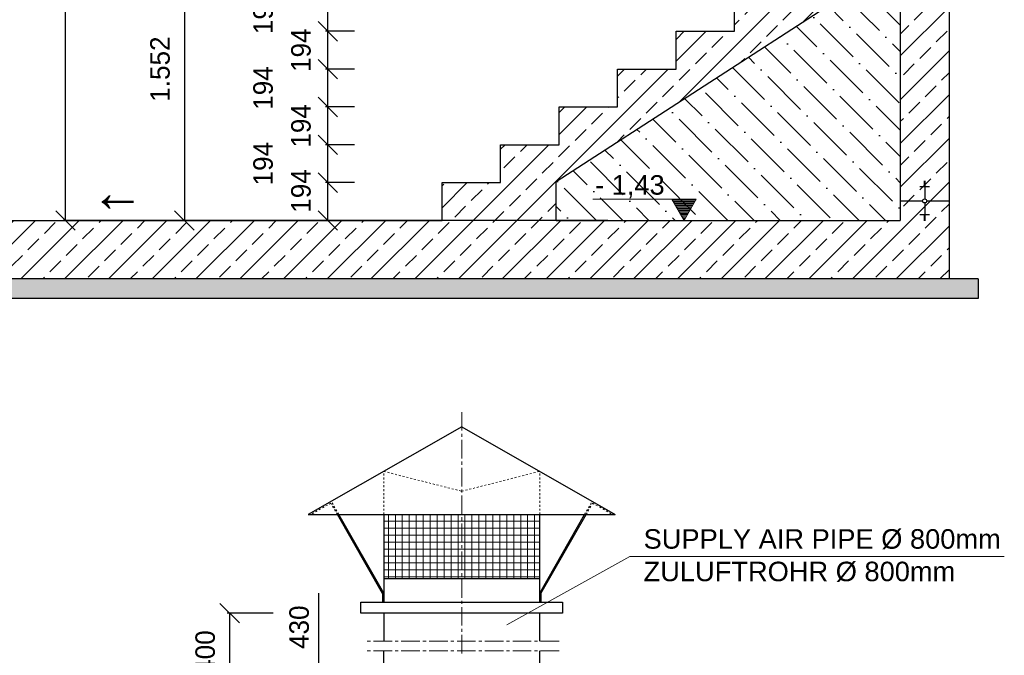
# Model space of a CAD drawing. Header units: millimetres. Extents: x -2065 to 128713, y -54195 to 32418.
# Tile 6 of 61: x 7433 to 12483, y -39808 to -36549. Entities that reach past the tile are written whole.
import ezdxf

# ---------------------------------------------------------------- set-up
doc = ezdxf.new("R2010")
doc.units = ezdxf.units.MM
doc.linetypes.add('JIS_02_1.0', pattern=[2, 1, -1])
doc.linetypes.add('MITTE2', pattern=[28.575, 19.05, -3.175, 3.175, -3.175])
doc.layers.add('Bemaßung', color=7, linetype='Continuous', lineweight=9)
doc.layers.add('Beschriftung', color=7, linetype='Continuous')
doc.layers.add('POL_Bema', color=7, linetype='Continuous')
doc.styles.add('LBB3.5M1000', font='isocp.shx', dxfattribs={"height": 3.5})
doc.dimstyles.new('DIN', dxfattribs={"dimtxt": 2.5, "dimasz": 2.5, "dimexe": 1.25, "dimexo": 0.625, "dimtad": 1, "dimtih": 1, "dimdec": 4, "dimdsep": 46, "dimlunit": 6, "dimtxsty": 'Standard', "dimcen": 2.5, "dimadec": 0, "dimazin": 0, "dimtfac": 1, "dimtdec": 4, "dimtmove": 0, "dimatfit": 3, "dimfxl": 0, "dimtvp": 1, "dimtolj": 1, "dimtzin": 0, "dimarcsym": 0})

# ---------------------------------------------------------------- blocks, each defined once
blk = doc.blocks.new('_Oblique')
at = {"layer": 'POL_Bema', "color": 0, "lineweight": -2}
blk.add_line((-0.5, -0.5), (0.5, 0.5), dxfattribs=at)
blk = doc.blocks.new('*D5')
at = {"layer": 'Bemaßung', "color": 0, "lineweight": -2, "transparency": 16777216}
for p, q in [((8732.6, -39592.5), (8497.4, -39592.5)), ((8509.9, -40469.2), (8509.9, -39592.5)), ((9096.7, -40469.2), (8497.4, -40469.2))]:
    blk.add_line(p, q, dxfattribs=at)
at = {"layer": 'DEFPOINTS', "color": 0, "transparency": 16777216}
for p in [(8509.9, -39592.5), (9182.6, -39592.5), (9546.7, -40469.2)]:
    blk.add_point(p, dxfattribs=at)
at = {"layer": 'Bemaßung', "color": 0, "lineweight": -2, "transparency": 16777216, "xscale": 100, "yscale": 100, "zscale": 100}
for p, rotation in [((8509.9, -39592.5), 90), ((8509.9, -40469.2), 270)]:
    blk.add_blockref('_Oblique', p, dxfattribs=dict(at, rotation=rotation))
at = {"layer": 'Bemaßung', "color": 0, "transparency": 16777216, "insert": (8384.7, -39828.9), "char_height": 100, "attachment_point": 5, "rotation": 90}
blk.add_mtext('\\A1;1400', dxfattribs=at)
blk = doc.blocks.new('*D7')
at = {"layer": 'Bemaßung', "color": 0, "lineweight": -2, "transparency": 16777216}
for p, q in [((8966.6, -39939.2), (8966.6, -39489.2)), ((9093.5, -39939.2), (8954.1, -39939.2)), ((8966.6, -40369.2), (8966.6, -39939.2)), ((9100, -40369.2), (8954.1, -40369.2))]:
    blk.add_line(p, q, dxfattribs=at)
at = {"layer": 'DEFPOINTS', "color": 0, "transparency": 16777216}
for p in [(9293.5, -39939.2), (8966.6, -40369.2), (9300, -40369.2)]:
    blk.add_point(p, dxfattribs=at)
at = {"layer": 'Bemaßung', "color": 0, "lineweight": -2, "transparency": 16777216, "xscale": 100, "yscale": 100, "zscale": 100}
for p, rotation in [((8966.6, -39939.2), 90), ((8966.6, -40369.2), 270)]:
    blk.add_blockref('_Oblique', p, dxfattribs=dict(at, rotation=rotation))
at = {"layer": 'Bemaßung', "color": 0, "transparency": 16777216, "insert": (8866.6, -39664.2), "char_height": 100, "attachment_point": 5, "rotation": 90}
blk.add_mtext('\\A1;430', dxfattribs=at)
blk = doc.blocks.new('*D8')
at = {"layer": 'Bemaßung', "color": 0, "lineweight": -2, "transparency": 16777216}
for p, q in [((11699.8, -34978), (11699.8, -34770)), ((12199.8, -34782.5), (11699.8, -34782.5)), ((12199.8, -34978), (12199.8, -34770))]:
    blk.add_line(p, q, dxfattribs=at)
at = {"layer": 'DEFPOINTS', "color": 0, "transparency": 16777216}
for p in [(11699.8, -34782.5), (11699.8, -37578), (12199.8, -37578)]:
    blk.add_point(p, dxfattribs=at)
at = {"layer": 'Bemaßung', "color": 0, "lineweight": -2, "transparency": 16777216, "xscale": 100, "yscale": 100, "zscale": 100, "rotation": 180}
blk.add_blockref('_Oblique', (11699.8, -34782.5), dxfattribs=at)
at = {"layer": 'Bemaßung', "color": 0, "lineweight": -2, "transparency": 16777216, "xscale": 100, "yscale": 100, "zscale": 100}
blk.add_blockref('_Oblique', (12199.8, -34782.5), dxfattribs=at)
at = {"layer": 'Bemaßung', "color": 0, "transparency": 16777216, "insert": (11949.8, -34645), "char_height": 100, "attachment_point": 5}
blk.add_mtext('\\A1;500', dxfattribs=at)
blk = doc.blocks.new('*D9')
at = {"layer": 'Bemaßung', "color": 0, "lineweight": -2, "transparency": 16777216}
for p, q in [((11399.8, -34978), (11399.8, -34770)), ((11399.8, -34782.5), (11699.8, -34782.5)), ((11699.8, -34978), (11699.8, -34770))]:
    blk.add_line(p, q, dxfattribs=at)
at = {"layer": 'DEFPOINTS', "color": 0, "transparency": 16777216}
for p in [(11699.8, -34782.5), (11399.8, -37578), (11699.8, -37578)]:
    blk.add_point(p, dxfattribs=at)
at = {"layer": 'Bemaßung', "color": 0, "lineweight": -2, "transparency": 16777216, "xscale": 100, "yscale": 100, "zscale": 100, "rotation": 180}
blk.add_blockref('_Oblique', (11399.8, -34782.5), dxfattribs=at)
at = {"layer": 'Bemaßung', "color": 0, "lineweight": -2, "transparency": 16777216, "xscale": 100, "yscale": 100, "zscale": 100}
blk.add_blockref('_Oblique', (11699.8, -34782.5), dxfattribs=at)
at = {"layer": 'Bemaßung', "color": 0, "transparency": 16777216, "insert": (11549.8, -34645), "char_height": 100, "attachment_point": 5}
blk.add_mtext('\\A1;300', dxfattribs=at)
blk = doc.blocks.new('*D10')
at = {"layer": 'Bemaßung', "color": 0, "lineweight": -2, "transparency": 16777216}
for p, q in [((11099.8, -34978), (11099.8, -34770)), ((11099.8, -34782.5), (11399.8, -34782.5)), ((11399.8, -34978), (11399.8, -34770))]:
    blk.add_line(p, q, dxfattribs=at)
at = {"layer": 'DEFPOINTS', "color": 0, "transparency": 16777216}
for p in [(11399.8, -34782.5), (11099.8, -37578), (11399.8, -37578)]:
    blk.add_point(p, dxfattribs=at)
at = {"layer": 'Bemaßung', "color": 0, "lineweight": -2, "transparency": 16777216, "xscale": 100, "yscale": 100, "zscale": 100, "rotation": 180}
blk.add_blockref('_Oblique', (11099.8, -34782.5), dxfattribs=at)
at = {"layer": 'Bemaßung', "color": 0, "lineweight": -2, "transparency": 16777216, "xscale": 100, "yscale": 100, "zscale": 100}
blk.add_blockref('_Oblique', (11399.8, -34782.5), dxfattribs=at)
at = {"layer": 'Bemaßung', "color": 0, "transparency": 16777216, "insert": (11249.8, -34645), "char_height": 100, "attachment_point": 5}
blk.add_mtext('\\A1;300', dxfattribs=at)
blk = doc.blocks.new('*D11')
at = {"layer": 'Bemaßung', "color": 0, "lineweight": -2, "transparency": 16777216}
for p, q in [((10799.8, -34978), (10799.8, -34770)), ((10799.8, -34782.5), (11099.8, -34782.5)), ((11099.8, -34978), (11099.8, -34770))]:
    blk.add_line(p, q, dxfattribs=at)
at = {"layer": 'DEFPOINTS', "color": 0, "transparency": 16777216}
for p in [(11099.8, -34782.5), (10799.8, -37578), (11099.8, -37578)]:
    blk.add_point(p, dxfattribs=at)
at = {"layer": 'Bemaßung', "color": 0, "lineweight": -2, "transparency": 16777216, "xscale": 100, "yscale": 100, "zscale": 100, "rotation": 180}
blk.add_blockref('_Oblique', (10799.8, -34782.5), dxfattribs=at)
at = {"layer": 'Bemaßung', "color": 0, "lineweight": -2, "transparency": 16777216, "xscale": 100, "yscale": 100, "zscale": 100}
blk.add_blockref('_Oblique', (11099.8, -34782.5), dxfattribs=at)
at = {"layer": 'Bemaßung', "color": 0, "transparency": 16777216, "insert": (10949.8, -34645), "char_height": 100, "attachment_point": 5}
blk.add_mtext('\\A1;300', dxfattribs=at)
blk = doc.blocks.new('*D12')
at = {"layer": 'Bemaßung', "color": 0, "lineweight": -2, "transparency": 16777216}
for p, q in [((10499.8, -34978), (10499.8, -34770)), ((10499.8, -34782.5), (10799.8, -34782.5)), ((10799.8, -34978), (10799.8, -34770))]:
    blk.add_line(p, q, dxfattribs=at)
at = {"layer": 'DEFPOINTS', "color": 0, "transparency": 16777216}
for p in [(10799.8, -34782.5), (10499.8, -37578), (10799.8, -37578)]:
    blk.add_point(p, dxfattribs=at)
at = {"layer": 'Bemaßung', "color": 0, "lineweight": -2, "transparency": 16777216, "xscale": 100, "yscale": 100, "zscale": 100, "rotation": 180}
blk.add_blockref('_Oblique', (10499.8, -34782.5), dxfattribs=at)
at = {"layer": 'Bemaßung', "color": 0, "lineweight": -2, "transparency": 16777216, "xscale": 100, "yscale": 100, "zscale": 100}
blk.add_blockref('_Oblique', (10799.8, -34782.5), dxfattribs=at)
at = {"layer": 'Bemaßung', "color": 0, "transparency": 16777216, "insert": (10649.8, -34645), "char_height": 100, "attachment_point": 5}
blk.add_mtext('\\A1;300', dxfattribs=at)
blk = doc.blocks.new('*D13')
at = {"layer": 'Bemaßung', "color": 0, "lineweight": -2, "transparency": 16777216}
for p, q in [((10199.8, -34978), (10199.8, -34770)), ((10199.8, -34782.5), (10499.8, -34782.5)), ((10499.8, -34978), (10499.8, -34770))]:
    blk.add_line(p, q, dxfattribs=at)
at = {"layer": 'DEFPOINTS', "color": 0, "transparency": 16777216}
for p in [(10499.8, -34782.5), (10199.8, -37578), (10499.8, -37578)]:
    blk.add_point(p, dxfattribs=at)
at = {"layer": 'Bemaßung', "color": 0, "lineweight": -2, "transparency": 16777216, "xscale": 100, "yscale": 100, "zscale": 100, "rotation": 180}
blk.add_blockref('_Oblique', (10199.8, -34782.5), dxfattribs=at)
at = {"layer": 'Bemaßung', "color": 0, "lineweight": -2, "transparency": 16777216, "xscale": 100, "yscale": 100, "zscale": 100}
blk.add_blockref('_Oblique', (10499.8, -34782.5), dxfattribs=at)
at = {"layer": 'Bemaßung', "color": 0, "transparency": 16777216, "insert": (10349.8, -34645), "char_height": 100, "attachment_point": 5}
blk.add_mtext('\\A1;300', dxfattribs=at)
blk = doc.blocks.new('*D14')
at = {"layer": 'Bemaßung', "color": 0, "lineweight": -2, "transparency": 16777216}
for p, q in [((9899.8, -34978), (9899.8, -34770)), ((9899.8, -34782.5), (10199.8, -34782.5)), ((10199.8, -34978), (10199.8, -34770))]:
    blk.add_line(p, q, dxfattribs=at)
at = {"layer": 'DEFPOINTS', "color": 0, "transparency": 16777216}
for p in [(10199.8, -34782.5), (9899.8, -37578), (10199.8, -37578)]:
    blk.add_point(p, dxfattribs=at)
at = {"layer": 'Bemaßung', "color": 0, "lineweight": -2, "transparency": 16777216, "xscale": 100, "yscale": 100, "zscale": 100, "rotation": 180}
blk.add_blockref('_Oblique', (9899.8, -34782.5), dxfattribs=at)
at = {"layer": 'Bemaßung', "color": 0, "lineweight": -2, "transparency": 16777216, "xscale": 100, "yscale": 100, "zscale": 100}
blk.add_blockref('_Oblique', (10199.8, -34782.5), dxfattribs=at)
at = {"layer": 'Bemaßung', "color": 0, "transparency": 16777216, "insert": (10049.8, -34645), "char_height": 100, "attachment_point": 5}
blk.add_mtext('\\A1;300', dxfattribs=at)
blk = doc.blocks.new('*D15')
at = {"layer": 'Bemaßung', "color": 0, "lineweight": -2, "transparency": 16777216}
for p, q in [((9599.8, -34978), (9599.8, -34770)), ((9599.8, -34782.5), (9899.8, -34782.5)), ((9899.8, -34978), (9899.8, -34770))]:
    blk.add_line(p, q, dxfattribs=at)
at = {"layer": 'DEFPOINTS', "color": 0, "transparency": 16777216}
for p in [(9899.8, -34782.5), (9599.8, -37578), (9899.8, -37578)]:
    blk.add_point(p, dxfattribs=at)
at = {"layer": 'Bemaßung', "color": 0, "lineweight": -2, "transparency": 16777216, "xscale": 100, "yscale": 100, "zscale": 100, "rotation": 180}
blk.add_blockref('_Oblique', (9599.8, -34782.5), dxfattribs=at)
at = {"layer": 'Bemaßung', "color": 0, "lineweight": -2, "transparency": 16777216, "xscale": 100, "yscale": 100, "zscale": 100}
blk.add_blockref('_Oblique', (9899.8, -34782.5), dxfattribs=at)
at = {"layer": 'Bemaßung', "color": 0, "transparency": 16777216, "insert": (9749.8, -34645), "char_height": 100, "attachment_point": 5}
blk.add_mtext('\\A1;300', dxfattribs=at)
blk = doc.blocks.new('*D16')
at = {"layer": 'Bemaßung', "color": 0, "lineweight": -2, "transparency": 16777216}
for p, q in [((9149.8, -37384), (9001, -37384)), ((9013.5, -37578), (9013.5, -37384)), ((9149.8, -37578), (9001, -37578))]:
    blk.add_line(p, q, dxfattribs=at)
at = {"layer": 'DEFPOINTS', "color": 0, "transparency": 16777216}
for p in [(9013.5, -37384), (11949.8, -37384), (11949.8, -37578)]:
    blk.add_point(p, dxfattribs=at)
at = {"layer": 'Bemaßung', "color": 0, "lineweight": -2, "transparency": 16777216, "xscale": 100, "yscale": 100, "zscale": 100}
for p, rotation in [((9013.5, -37384), 90), ((9013.5, -37578), 270)]:
    blk.add_blockref('_Oblique', p, dxfattribs=dict(at, rotation=rotation))
at = {"layer": 'Bemaßung', "color": 0, "transparency": 16777216, "insert": (8876, -37427), "char_height": 100, "attachment_point": 5, "rotation": 90}
blk.add_mtext('\\A1;194', dxfattribs=at)
blk = doc.blocks.new('*D17')
at = {"layer": 'Bemaßung', "color": 0, "lineweight": -2, "transparency": 16777216}
for p, q in [((9149.8, -37190), (9001, -37190)), ((9013.5, -37384), (9013.5, -37190)), ((9149.8, -37384), (9001, -37384))]:
    blk.add_line(p, q, dxfattribs=at)
at = {"layer": 'DEFPOINTS', "color": 0, "transparency": 16777216}
for p in [(9013.5, -37190), (11949.8, -37190), (11949.8, -37384)]:
    blk.add_point(p, dxfattribs=at)
at = {"layer": 'Bemaßung', "color": 0, "lineweight": -2, "transparency": 16777216, "xscale": 100, "yscale": 100, "zscale": 100}
for p, rotation in [((9013.5, -37190), 90), ((9013.5, -37384), 270)]:
    blk.add_blockref('_Oblique', p, dxfattribs=dict(at, rotation=rotation))
at = {"layer": 'Bemaßung', "color": 0, "transparency": 16777216, "insert": (8681.8, -37287), "char_height": 100, "attachment_point": 5, "rotation": 90}
blk.add_mtext('\\A1;194', dxfattribs=at)
blk = doc.blocks.new('*D18')
at = {"layer": 'Bemaßung', "color": 0, "lineweight": -2, "transparency": 16777216}
for p, q in [((9149.8, -36996), (9001, -36996)), ((9013.5, -37190), (9013.5, -36996)), ((9149.8, -37190), (9001, -37190))]:
    blk.add_line(p, q, dxfattribs=at)
at = {"layer": 'DEFPOINTS', "color": 0, "transparency": 16777216}
for p in [(9013.5, -36996), (11949.8, -36996), (11949.8, -37190)]:
    blk.add_point(p, dxfattribs=at)
at = {"layer": 'Bemaßung', "color": 0, "lineweight": -2, "transparency": 16777216, "xscale": 100, "yscale": 100, "zscale": 100}
for p, rotation in [((9013.5, -36996), 90), ((9013.5, -37190), 270)]:
    blk.add_blockref('_Oblique', p, dxfattribs=dict(at, rotation=rotation))
at = {"layer": 'Bemaßung', "color": 0, "transparency": 16777216, "insert": (8876, -37093), "char_height": 100, "attachment_point": 5, "rotation": 90}
blk.add_mtext('\\A1;194', dxfattribs=at)
blk = doc.blocks.new('*D19')
at = {"layer": 'Bemaßung', "color": 0, "lineweight": -2, "transparency": 16777216}
for p, q in [((9149.8, -36802), (9001, -36802)), ((9013.5, -36996), (9013.5, -36802)), ((9149.8, -36996), (9001, -36996))]:
    blk.add_line(p, q, dxfattribs=at)
at = {"layer": 'DEFPOINTS', "color": 0, "transparency": 16777216}
for p in [(9013.5, -36802), (11949.8, -36802), (11949.8, -36996)]:
    blk.add_point(p, dxfattribs=at)
at = {"layer": 'Bemaßung', "color": 0, "lineweight": -2, "transparency": 16777216, "xscale": 100, "yscale": 100, "zscale": 100}
for p, rotation in [((9013.5, -36802), 90), ((9013.5, -36996), 270)]:
    blk.add_blockref('_Oblique', p, dxfattribs=dict(at, rotation=rotation))
at = {"layer": 'Bemaßung', "color": 0, "transparency": 16777216, "insert": (8681.8, -36899), "char_height": 100, "attachment_point": 5, "rotation": 90}
blk.add_mtext('\\A1;194', dxfattribs=at)
blk = doc.blocks.new('*D20')
at = {"layer": 'Bemaßung', "color": 0, "lineweight": -2, "transparency": 16777216}
for p, q in [((9149.8, -36608), (9001, -36608)), ((9013.5, -36802), (9013.5, -36608)), ((9149.8, -36802), (9001, -36802))]:
    blk.add_line(p, q, dxfattribs=at)
at = {"layer": 'DEFPOINTS', "color": 0, "transparency": 16777216}
for p in [(9013.5, -36608), (11949.8, -36608), (11949.8, -36802)]:
    blk.add_point(p, dxfattribs=at)
at = {"layer": 'Bemaßung', "color": 0, "lineweight": -2, "transparency": 16777216, "xscale": 100, "yscale": 100, "zscale": 100}
for p, rotation in [((9013.5, -36608), 90), ((9013.5, -36802), 270)]:
    blk.add_blockref('_Oblique', p, dxfattribs=dict(at, rotation=rotation))
at = {"layer": 'Bemaßung', "color": 0, "transparency": 16777216, "insert": (8876, -36705), "char_height": 100, "attachment_point": 5, "rotation": 90}
blk.add_mtext('\\A1;194', dxfattribs=at)
blk = doc.blocks.new('*D21')
at = {"layer": 'Bemaßung', "color": 0, "lineweight": -2, "transparency": 16777216}
for p, q in [((9149.8, -36414), (9001, -36414)), ((9013.5, -36608), (9013.5, -36414)), ((9149.8, -36608), (9001, -36608))]:
    blk.add_line(p, q, dxfattribs=at)
at = {"layer": 'DEFPOINTS', "color": 0, "transparency": 16777216}
for p in [(9013.5, -36414), (11949.8, -36414), (11949.8, -36608)]:
    blk.add_point(p, dxfattribs=at)
at = {"layer": 'Bemaßung', "color": 0, "lineweight": -2, "transparency": 16777216, "xscale": 100, "yscale": 100, "zscale": 100}
for p, rotation in [((9013.5, -36414), 90), ((9013.5, -36608), 270)]:
    blk.add_blockref('_Oblique', p, dxfattribs=dict(at, rotation=rotation))
at = {"layer": 'Bemaßung', "color": 0, "transparency": 16777216, "insert": (8681.8, -36511), "char_height": 100, "attachment_point": 5, "rotation": 90}
blk.add_mtext('\\A1;194', dxfattribs=at)
blk = doc.blocks.new('*D111')
at = {"layer": 'Bemaßung', "color": 0, "lineweight": -2, "transparency": 16777216}
for p, q in [((10449.9, -33176), (7655.4, -33176)), ((7667.9, -37578), (7667.9, -33176)), ((10450.4, -37578), (7655.4, -37578))]:
    blk.add_line(p, q, dxfattribs=at)
at = {"layer": 'DEFPOINTS', "color": 0, "transparency": 16777216}
for p in [(7667.9, -33176), (11949.9, -33176), (11950.4, -37578)]:
    blk.add_point(p, dxfattribs=at)
at = {"layer": 'Bemaßung', "color": 0, "lineweight": -2, "transparency": 16777216, "xscale": 100, "yscale": 100, "zscale": 100}
for p, rotation in [((7667.9, -33176), 90), ((7667.9, -37578), 270)]:
    blk.add_blockref('_Oblique', p, dxfattribs=dict(at, rotation=rotation))
at = {"layer": 'Bemaßung', "color": 0, "transparency": 16777216, "insert": (7536.3, -35351), "char_height": 100, "attachment_point": 5, "rotation": 90}
blk.add_mtext('\\A1;4.400', dxfattribs=at)
blk = doc.blocks.new('*D113')
at = {"layer": 'Bemaßung', "color": 0, "lineweight": -2, "transparency": 16777216}
for p, q in [((8399.8, -36026), (8265.2, -36026)), ((8277.7, -36026), (8277.7, -37578)), ((8399.8, -37578), (8265.2, -37578))]:
    blk.add_line(p, q, dxfattribs=at)
at = {"layer": 'DEFPOINTS', "color": 0, "transparency": 16777216}
for p in [(11699.8, -36026), (8277.7, -37578), (11699.8, -37578)]:
    blk.add_point(p, dxfattribs=at)
at = {"layer": 'Bemaßung', "color": 0, "lineweight": -2, "transparency": 16777216, "xscale": 100, "yscale": 100, "zscale": 100}
for p, rotation in [((8277.7, -36026), 90), ((8277.7, -37578), 270)]:
    blk.add_blockref('_Oblique', p, dxfattribs=dict(at, rotation=rotation))
at = {"layer": 'Bemaßung', "color": 0, "transparency": 16777216, "insert": (8153, -36802), "char_height": 100, "attachment_point": 5, "rotation": 90}
blk.add_mtext('\\A1;1.552', dxfattribs=at)

msp = doc.modelspace()

# ---------------------------------------------------------------- hatches: boundary and pattern name
at = {"lineweight": 5}
h = msp.add_hatch(dxfattribs=at)
h.set_pattern_fill('ANSI33', color=256, scale=25)
h.set_pattern_definition([(45, (6100, -35624.6), (-112.2532, 112.2532), []), (45, (6212.25, -35624.6), (-112.2532, 112.2532), [79.375, -39.6875])])
h.paths.add_polyline_path([(12140.21873, -33181.66349), (12010.16477, -33177.76187), (12009.86504, -33187.75288), (11969.88303, -33186.55342), (11949.89202, -33205.95369), (11949.79319, -33695.95369), (11969.79319, -33715.95369), (12119.79319, -33715.95369), (12119.79319, -33710.95369), (12159.79319, -33710.95369), (12164.79319, -33705.95369), (12164.79319, -33650.95369), (12149.79319, -33650.95369), (12149.79319, -33645.95369), (12189.79319, -33645.95369), (12194.79319, -33640.95369), (12194.79319, -33585.95369), (12200, -33585.95369), (12199.89202, -33213.45369), (12179.90102, -33192.85396), (12139.919, -33191.6545)], flags=17)
h.paths.add_polyline_path([(190.50947, -32823.17221), (60.45551, -32819.27059), (60.15578, -32829.2616), (20.17377, -32828.06214), (0.29012, -32847.35822), (0, -37877.95369), (3734.79319, -37877.95369), (3734.79319, -38377.95369), (4734.79319, -38377.95369), (4734.79319, -37877.95369), (12200, -37877.95369), (12199.79319, -36075.95369), (12184.79319, -36075.95369), (12184.79319, -36035.95369), (12179.79319, -36030.95369), (12149.79319, -36030.95369), (12149.79319, -36040.95369), (12139.79319, -36040.95369), (12139.79319, -36030.95369), (12124.79319, -36030.95369), (12124.79319, -36025.95369), (11699.79319, -36025.95369), (11699.79319, -36219.95369), (11399.79319, -36219.95369), (11399.79319, -36413.95369), (11099.79319, -36413.95369), (11099.79319, -36607.95369), (10799.79319, -36607.95369), (10799.79319, -36801.95369), (10499.79319, -36801.95369), (10499.79319, -36995.95369), (10199.79319, -36995.95369), (10199.79319, -37189.95369), (9899.79319, -37189.95369), (9899.79319, -37383.95369), (9599.79319, -37383.95369), (9599.79319, -37577.95369), (4514.79319, -37577.95369), (4514.79319, -37607.95369), (4484.79319, -37607.95369), (4484.79319, -38077.95369), (3984.79319, -38077.95369), (3984.79319, -37607.95369), (3954.79319, -37607.95369), (3954.79319, -37577.95369), (250, -37577.95369), (250.29053, -32855.07346), (230.19175, -32834.36268), (190.20974, -32833.16322)])
h.paths.add_polyline_path([(11949.79319, -36236.91792), (11949.79319, -37577.95369), (10185.30489, -37577.95369), (10185.30489, -37377.95369)], flags=16)
h = msp.add_hatch()
h.set_pattern_fill('ANSI36', color=256, scale=30, angle=90)
h.set_pattern_definition([(135, (11067.55, -36907.44), (-185.218, 50.514), [238.125, -47.625, 0, -47.625])])
h.paths.add_polyline_path([(10185.30489, -37577.95369), (10185.30489, -37377.95369), (11949.79319, -36236.91792), (11949.79319, -37577.95369)])
h = msp.add_hatch(dxfattribs=at)
h.set_pattern_fill('ANSI37', color=256, scale=11.248594, angle=45, style=0)
h.set_pattern_definition([(90, (44466.887, -79156.26), (35.714286, 6e-15), []), (7e-15, (44466.887, -79156.26), (6e-15, -35.714286), [])])
h.paths.add_polyline_path([(10100, -39086.33385), (9300, -39086.33385), (9300, -39413.68844), (10100, -39413.68844)])
at = {"layer": 'Beschriftung', "lineweight": 5}
h = msp.add_hatch(dxfattribs=at)
h.set_pattern_fill('LINE', color=256, scale=2)
h.set_pattern_definition([(0, (10590.796, -5334.808), (0, 6.35), [])])
h.paths.add_polyline_path([(10840.79602, -37577.95369), (10778.10246, -37469.36525), (10903.48958, -37469.36525)])
h = msp.add_hatch(dxfattribs=at)
h.set_pattern_fill('BETON_UNBEWEHRT', color=256, scale=200, angle=90, pattern_type=2)
h.set_pattern_definition([(135, (2e-15, 35.355), (-35.35534, -35.35534), [25, -12.5])])
h.paths.add_polyline_path([(3734.79319, -37877.95369), (-150, -37877.95369), (-150, -37977.95369), (3734.79319, -37977.95369)])
h.paths.add_polyline_path([(4734.79319, -38377.95369), (3734.79319, -38377.95369), (3734.79319, -38477.95369), (4734.79319, -38477.95369)])
h.paths.add_polyline_path([(12350, -37877.95369), (4734.79319, -37877.95369), (4734.79319, -37977.95369), (12350, -37977.95369)])

# ---------------------------------------------------------------- linework, layer by layer
for p, q in [((12200, -33657.84748), (12200, -37877.95369)), ((10185.30489, -37377.95369), (11949.79319, -36236.91792)), ((11949.79319, -36236.91792), (11949.79319, -37577.95369)), ((11099.79319, -36607.95369), (11099.79319, -36413.95369)), ((10799.79319, -36801.95369), (10799.79319, -36607.95369)), ((10799.79319, -36607.95369), (11099.79319, -36607.95369)), ((10499.79319, -36995.95369), (10499.79319, -36801.95369)), ((10499.79319, -36801.95369), (10799.79319, -36801.95369)), ((10199.79319, -37189.95369), (10199.79319, -36995.95369)), ((10199.79319, -36995.95369), (10499.79319, -36995.95369)), ((9899.79319, -37383.95369), (9899.79319, -37189.95369)), ((9899.79319, -37189.95369), (10199.79319, -37189.95369)), ((9599.79319, -37577.95369), (9599.79319, -37383.95369)), ((9599.79319, -37383.95369), (9899.79319, -37383.95369)), ((10185.30489, -37577.95369), (10185.30489, -37377.95369)), ((12099.79319, -37406.45964), (12049.79319, -37406.45964)), ((12079.79319, -37378.30041), (12069.79319, -37378.30041)), ((12079.79319, -37381.82031), (12069.79319, -37381.82031)), ((12079.79319, -37385.34022), (12069.79319, -37385.34022)), ((12079.79319, -37388.86012), (12069.79319, -37388.86012)), ((12079.79319, -37392.38002), (12069.79319, -37392.38002)), ((12079.79319, -37395.89993), (12069.79319, -37395.89993)), ((12079.79319, -37399.41983), (12069.79319, -37399.41983)), ((12079.79319, -37402.93974), (12069.79319, -37402.93974)), ((12074.79319, -37377.95369), (12074.79319, -37467.60115)), ((11949.79319, -37477.95369), (12064.44065, -37477.95369)), ((12074.79319, -37488.30622), (12074.79319, -37577.95369)), ((12085.14572, -37477.95369), (12199.79319, -37477.95369)), ((12099.79319, -37549.44773), (12049.79319, -37549.44773)), ((12079.79319, -37552.96763), (12069.79319, -37552.96763)), ((12079.79319, -37556.48754), (12069.79319, -37556.48754)), ((12079.79319, -37560.00744), (12069.79319, -37560.00744)), ((12079.79319, -37563.52735), (12069.79319, -37563.52735)), ((12079.79319, -37567.04725), (12069.79319, -37567.04725)), ((12079.79319, -37570.56716), (12069.79319, -37570.56716)), ((12079.79319, -37574.08706), (12069.79319, -37574.08706)), ((4514.79319, -37577.95369), (9599.79319, -37577.95369)), ((10185.30489, -37577.95369), (11949.79319, -37577.95369)), ((12079.79319, -37577.60697), (12069.79319, -37577.60697)), ((12350, -37877.95369), (4734.79319, -37877.95369)), ((12350, -37877.95369), (12350, -37977.95369)), ((12350, -37977.95369), (4734.79319, -37977.95369)), ((9700, -38636.39009), (8912.59843, -39086.33385)), ((9700, -38636.39009), (10487.40157, -39086.33385)), ((8912.59843, -39086.33385), (10487.40157, -39086.33385)), ((9293.25084, -39490.58358), (9062.251, -39086.33385)), ((9300, -39489.20841), (9069.78597, -39086.33385)), ((9300, -39086.33385), (9300, -39536.27761)), ((10100, -39536.27761), (10100, -39086.33385)), ((10100, -39489.20841), (10330.21403, -39086.33385)), ((10106.74916, -39490.58358), (10337.749, -39086.33385)), ((9300, -39413.68844), (10100, -39413.68844)), ((9293.25084, -39490.58358), (9293.25084, -39536.27761)), ((10106.74916, -39490.58358), (10106.74916, -39536.27761)), ((9300, -39592.52058), (9300, -39735.16802)), ((10100, -39735.16802), (10100, -39592.52058)), ((9300, -39862.89808), (9300, -39785.16802)), ((10100, -39862.89808), (10100, -39785.16802))]:
    msp.add_line(p, q)
at = {"linetype": 'MITTE2', "lineweight": 18, "ltscale": 5}
for p, q in [((9700, -39799.18036), (9700, -38558.61392)), ((10200, -39735.16802), (9200, -39735.16802)), ((10200, -39785.16802), (9200, -39785.16802))]:
    msp.add_line(p, q, dxfattribs=at)
at = {"linetype": 'JIS_02_1.0', "lineweight": 18, "ltscale": 10}
for p, q in [((9300, -39086.33385), (9300, -38864.96152)), ((9300, -38864.96152), (9700, -38966.85378)), ((9700, -38966.85378), (10100, -38864.96152)), ((10100, -39086.33385), (10100, -38864.96152)), ((9028.70717, -39027.63215), (8925.97918, -39086.33385)), ((9062.251, -39086.33385), (9028.44579, -39027.78151)), ((9069.78597, -39086.33385), (9031.09365, -39018.62229)), ((10330.21403, -39086.33385), (10368.90635, -39018.62229)), ((10337.749, -39086.33385), (10371.55421, -39027.78151)), ((10371.29283, -39027.63215), (10474.02082, -39086.33385))]:
    msp.add_line(p, q, dxfattribs=at)
at = {"linetype": 'JIS_02_1.0', "lineweight": 18, "ltscale": 7}
msp.add_line((10474.02082, -39086.33385), (10477.31454, -39080.56983), dxfattribs=at)
msp.add_line((10474.02082, -39086.33385), (10477.31454, -39080.56983), dxfattribs=at)
msp.add_lwpolyline([(9182.56468, -39536.27761), (10217.43532, -39536.27761), (10217.43532, -39592.52058), (9182.56468, -39592.52058), (9182.56468, -39536.27761)])
msp.add_circle((12074.79319, -37477.95369), 10.35253)
at = {"layer": 'Beschriftung', "lineweight": 5}
for p, q in [((10778.10246, -37469.36525), (10372.51681, -37469.36525)), ((10840.79602, -37577.95369), (10778.10246, -37469.36525)), ((10778.10246, -37469.36525), (10903.48958, -37469.36525)), ((10903.48958, -37469.36525), (10840.79602, -37577.95369)), ((10563.09288, -39302.25622), (9931.66056, -39652.2037)), ((10563.09288, -39302.25622), (12483.24421, -39302.25622))]:
    msp.add_line(p, q, dxfattribs=at)

# ---------------------------------------------------------------- texts
at = {"layer": 'Beschriftung', "attachment_point": 1, "style": 'LBB3.5M1000'}
for s, width, insert, char_height in [('{\\fArial|b0|i0|c134|p34;←}', 295.0734938, (7795.76275, -37331.66745), 200), ('{\\fArial|b0|i0|c0|p34;- 1,43}', 884.5236077, (10383.92869, -37345.90004), 100), ('{\\fArial|b0|i0|c0|p34;SUPPLY AIR PIPE %%C 800mm\\PZULUFTROHR %%C 800mm}', 2052.052985, (10633.09156, -39161.55311), 100)]:
    msp.add_mtext_dynamic_manual_height_columns(s, width=width, gutter_width=17.5, heights=[0], dxfattribs=dict(at, insert=insert, char_height=char_height))

# ---------------------------------------------------------------- dimensions: what is measured, and where the dimension line sits
at = {"layer": 'Bemaßung'}
for base, p1, p2, text, override, picture, middle in [((7667.88412, -33175.95369), (11950.38957, -37577.95369), (11949.89202, -33175.95369), '4.400', {"dimscale": 10, "dimtxt": 10, "dimasz": 10, "dimexo": 150, "dimgap": 5, "dimdec": 2, "dimblk1": 'Oblique', "dimblk2": 'Oblique', "dimsah": 1, "dimtdec": 2, "dimtmove": 2}, '*D111', (7536.26079, -35350.95805)), ((8509.88531, -39592.52058), (9546.70962, -40469.18416), (9182.56468, -39592.52058), '1400', {"dimscale": 10, "dimtxt": 10, "dimasz": 10, "dimexo": 45, "dimgap": 5, "dimdec": 2, "dimblk1": 'Oblique', "dimblk2": 'Oblique', "dimsah": 1, "dimtdec": 2, "dimtmove": 2}, '*D5', (8384.70649, -39828.87479))]:
    dim = msp.add_linear_dim(base=base, p1=p1, p2=p2, angle=90, text=text, dimstyle='DIN', override=override, dxfattribs=at)
    dim.commit()
    dim.dimension.update_dxf_attribs({"geometry": picture, "text_midpoint": middle, "dimtype": 160})
for base, p1, p2, picture, middle in [((9899.79319, -34782.49681), (9599.79319, -37577.95369), (9899.79319, -37577.95369), '*D15', (9749.79319, -34644.99681)), ((10199.79319, -34782.49681), (9899.79319, -37577.95369), (10199.79319, -37577.95369), '*D14', (10049.79319, -34644.99681)), ((10499.79319, -34782.49681), (10199.79319, -37577.95369), (10499.79319, -37577.95369), '*D13', (10349.79319, -34644.99681)), ((10799.79319, -34782.49681), (10499.79319, -37577.95369), (10799.79319, -37577.95369), '*D12', (10649.79319, -34644.99681)), ((11099.79319, -34782.49681), (10799.79319, -37577.95369), (11099.79319, -37577.95369), '*D11', (10949.79319, -34644.99681)), ((11399.79319, -34782.49681), (11099.79319, -37577.95369), (11399.79319, -37577.95369), '*D10', (11249.79319, -34644.99681)), ((11699.79319, -34782.49681), (11399.79319, -37577.95369), (11699.79319, -37577.95369), '*D9', (11549.79319, -34644.99681))]:
    dim = msp.add_linear_dim(base=base, p1=p1, p2=p2, dimstyle='DIN', override={"dimscale": 10, "dimtxt": 10, "dimasz": 10, "dimexo": 260, "dimgap": 5, "dimdec": 2, "dimblk1": 'Oblique', "dimblk2": 'Oblique', "dimsah": 1, "dimtdec": 2, "dimtmove": 2}, dxfattribs=at)
    dim.commit()
    dim.dimension.update_dxf_attribs({"geometry": picture, "text_midpoint": middle})
dim = msp.add_linear_dim(base=(11699.79319, -34782.49681), p1=(12199.79319, -37577.95369), p2=(11699.79319, -37577.95369), dimstyle='DIN', override={"dimscale": 10, "dimtxt": 10, "dimasz": 10, "dimexo": 260, "dimgap": 5, "dimdec": 2, "dimblk1": 'Oblique', "dimblk2": 'Oblique', "dimsah": 1, "dimtdec": 2, "dimtmove": 2}, dxfattribs=at)
dim.commit()
dim.dimension.update_dxf_attribs({"geometry": '*D8', "text_midpoint": (11949.79319, -34644.99681), "dimtype": 160})
for base, p1, p2, override, picture, middle in [((8277.69831, -37577.95369), (11699.79319, -36025.95369), (11699.79319, -37577.95369), {"dimscale": 10, "dimtxt": 10, "dimasz": 10, "dimexo": 330, "dimgap": 5, "dimdec": 2, "dimblk1": 'Oblique', "dimblk2": 'Oblique', "dimsah": 1, "dimtdec": 2, "dimtmove": 2}, '*D113', (8153.03878, -36801.95369)), ((9013.53012, -36413.95369), (11949.79319, -36607.95369), (11949.79319, -36413.95369), {"dimscale": 10, "dimtxt": 10, "dimasz": 10, "dimexo": 280, "dimgap": 5, "dimdec": 2, "dimblk1": 'Oblique', "dimblk2": 'Oblique', "dimsah": 1, "dimtdec": 2, "dimtmove": 2}, '*D21', (8681.82376, -36510.95369)), ((9013.53012, -36801.95369), (11949.79319, -36995.95369), (11949.79319, -36801.95369), {"dimscale": 10, "dimtxt": 10, "dimasz": 10, "dimexo": 280, "dimgap": 5, "dimdec": 2, "dimblk1": 'Oblique', "dimblk2": 'Oblique', "dimsah": 1, "dimtdec": 2, "dimtmove": 2}, '*D19', (8681.82376, -36898.95369)), ((9013.53012, -37189.95369), (11949.79319, -37383.95369), (11949.79319, -37189.95369), {"dimscale": 10, "dimtxt": 10, "dimasz": 10, "dimexo": 280, "dimgap": 5, "dimdec": 2, "dimblk1": 'Oblique', "dimblk2": 'Oblique', "dimsah": 1, "dimtdec": 2, "dimtmove": 2}, '*D17', (8681.82376, -37286.95369)), ((9013.53012, -37383.95369), (11949.79319, -37577.95369), (11949.79319, -37383.95369), {"dimscale": 10, "dimtxt": 10, "dimasz": 10, "dimexo": 280, "dimgap": 5, "dimdec": 2, "dimblk1": 'Oblique', "dimblk2": 'Oblique', "dimsah": 1, "dimtdec": 2, "dimtmove": 2}, '*D16', (8876.03012, -37426.96886)), ((8966.61568, -40369.18416), (9293.5, -39939.18416), (9300, -40369.18416), {"dimscale": 10, "dimtxt": 10, "dimasz": 10, "dimexo": 20, "dimgap": 5, "dimdec": 2, "dimblk1": 'Oblique', "dimblk2": 'Oblique', "dimsah": 1, "dimtdec": 2}, '*D7', (8966.61568, -39664.18416))]:
    dim = msp.add_linear_dim(base=base, p1=p1, p2=p2, angle=90, dimstyle='DIN', override=override, dxfattribs=at)
    dim.commit()
    dim.dimension.update_dxf_attribs({"geometry": picture, "text_midpoint": middle, "dimtype": 160})
for base, p1, p2, picture, middle in [((9013.53012, -36607.95369), (11949.79319, -36801.95369), (11949.79319, -36607.95369), '*D20', (8876.03012, -36704.95369)), ((9013.53012, -36995.95369), (11949.79319, -37189.95369), (11949.79319, -36995.95369), '*D18', (8876.03012, -37092.95369))]:
    dim = msp.add_linear_dim(base=base, p1=p1, p2=p2, angle=90, dimstyle='DIN', override={"dimscale": 10, "dimtxt": 10, "dimasz": 10, "dimexo": 280, "dimgap": 5, "dimdec": 2, "dimblk1": 'Oblique', "dimblk2": 'Oblique', "dimsah": 1, "dimtdec": 2, "dimtmove": 2}, dxfattribs=at)
    dim.commit()
    dim.dimension.update_dxf_attribs({"geometry": picture, "text_midpoint": middle})

doc.saveas('drawing.dxf')
